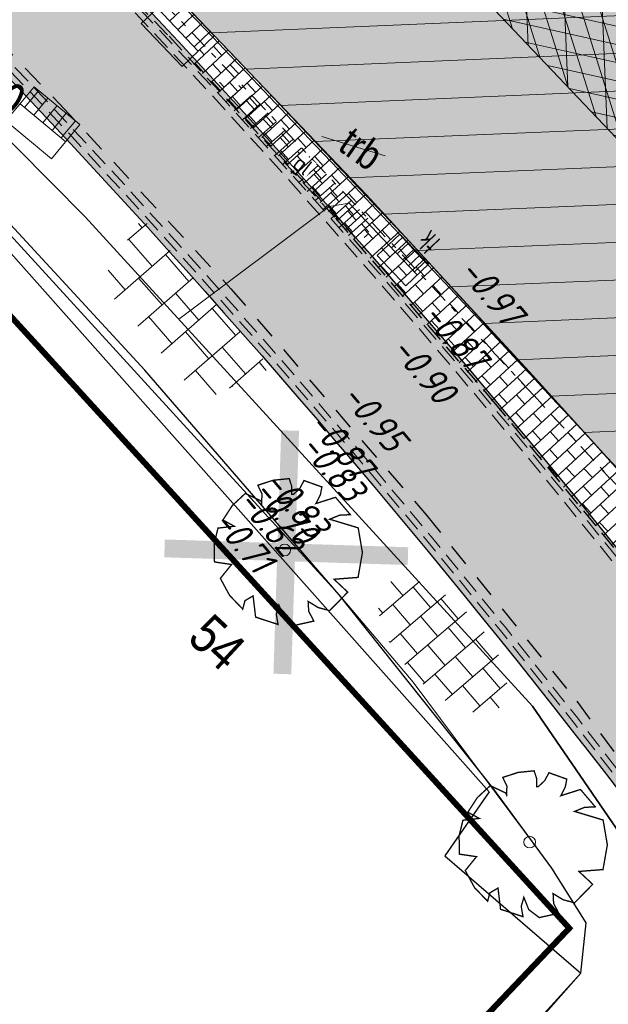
# Model space of a CAD drawing. Header units: metres. Extents: x 111546 to 149831, y 498798 to 507863.
# Tile 184 of 256: x 111884 to 111894, y 501567 to 501584. Entities that reach past the tile are written whole.
import ezdxf
from ezdxf.enums import TextEntityAlignment as Align

# ---------------------------------------------------------------- set-up
doc = ezdxf.new("R2010")
doc.units = ezdxf.units.M
for name, pattern in [('1-3STREEP', [4, 1, -3]), ('DASHDOT', [25.4, 12.7, -6.35, 0, -6.35]), ('DASHDOT2', [12.7, 6.35, -3.175, 0, -3.175]), ('DASHED', [19.05, 12.7, -6.35]), ('HIDDEN2', [4.7625, 3.175, -1.5875]), ('JIS_02_0.7', [1.35, 0.75, -0.6])]:
    doc.linetypes.add(name, pattern=pattern)
for name, color, linetype in [('0-hoogte mv-bestaand', 253, 'Continuous'), ('0-werkgrens', 210, 'FENCELINE1'), ('3-bs-asfalt', 254, 'Continuous'), ('3-bs-materiaal scheiding', 200, 'HIDDEN2'), ('3-NW-HV-316010+318010-Afwerken zandbed voor wegfundering en menggranulaat-opp', 20, 'Continuous'), ('3-vw-band-ob 10x20', 53, 'JIS_02_0.7'), ('3-vw-band-trb-13-15x25', 230, 'Continuous'), ('3-vw-HV-304010-Opbreken tegels-opp', 150, 'AI-KADASTRAAL'), ('3-vw-markering-verf-markering', 252, 'Continuous'), ('3-vw-tekst', 3, 'Continuous'), ('4-vw-kappen bomen', 20, 'Continuous'), ('Q26_BOOM', 252, 'Continuous'), ('T02_RASTER', 252, 'Continuous'), ('temp nieuw', 42, 'Continuous'), ('V03_KNTTEGELPAD', 252, 'Continuous')]:
    doc.layers.add(name, color=color, linetype=linetype)
for name, color, linetype, lineweight in [('0-kadastrale percelen', 253, 'AI-KADASTRAAL', 9), ('2-nw-inlaat-hwa 160', 61, 'Continuous', 15), ('2-YY-kolkleiding HWA 125mm', 150, 'Continuous', 15), ('2-YY-kolkleiding HWA 160mm', 90, 'Continuous', 35), ('3-nw-arcering-rijweg', 7, 'Continuous', 13), ('3-nw-arcering-trottoir', 2, 'Continuous', 15), ('3-nw-band-trb18-20x20-achterkant-stelspecie', 103, 'DASHDOT2', 15), ('3-nw-band-trb18-20x20-voorkant-stelspecie', 103, 'Continuous', 15), ('3-nw-BSS-wit-tussen tegels en asfalt fietspad', 2, 'DASHED', 13), ('3-nw-kolk trottoir', 7, 'Continuous', 13), ('3-nw-mat-hatch-asfalt zwart', 7, 'Continuous', 13), ('3-nw-text-20-herinrichting', 7, 'Continuous', 15), ('3-vw-asfalt bakfrezen 60 mm omlijsting', 7, 'Continuous', 15), ('3-vw-asfalt-frezen 35 mm-hatch', 7, 'Continuous', 15), ('3-vw-asfalt-frezen 35 mm-omlijstng', 7, 'Continuous', 15), ('3-vw-kolk-trottoirkolk', 50, 'Continuous', 13), ('3-vw-verharding', 3, 'Continuous', 15), ('4-vw-boomnummer-te verwijderen bomen', 20, 'Continuous', 35), ('4-vw-te kappen bomen', 190, 'Continuous', 5)]:
    doc.layers.add(name, color=color, linetype=linetype, lineweight=lineweight)
doc.layers.add('3-nw-menggranulaat', color=7, linetype='Continuous', lineweight=13, true_color=0xebebeb)
doc.styles.get("Standard").update_dxf_attribs({"font": 'isocp-ie.shx'})
doc.styles.add('veysel', font='isocp-ie.shx', dxfattribs={"height": 0.1})
doc.styles.add('Zaanstad', font='ARIALN.TTF')
doc.styles.add('Zaanstad 1-200 2.5mm', font='ARIALN.TTF', dxfattribs={"height": 0.5})
doc.linetypes.add('AI-KADASTRAAL', pattern='A,5.5,-2,["K",Standard,S=1.8,R=0,X=0,Y=-0.9],-2,5.5,-2,[5,NLCS.SHX,S=0.75,R=0,X=0,Y=0],-2', length=19)
doc.linetypes.add('FENCELINE1', pattern='A,6.35,-2.54,[133,ltypeshp.shx,S=2.54,R=0,X=-2.54,Y=0],-2.54,25.4', length=36.83)

# ---------------------------------------------------------------- blocks, each defined once
blk = doc.blocks.new('Q26')
at = {"linetype": 'Continuous', "lineweight": 20, "const_width": 0.0225}
blk.add_lwpolyline([(0.757, 0.516), (1.237, 0.371), (1.308, -0.046), (1.235, -0.463), (0.83, -0.494), (1.061, -0.711), (0.757, -1.022), (0.565, -0.971), (0.395, -0.867), (0.404, -1.032), (0.49, -1.198), (0.163, -1.271), (-0.015, -1.136), (-0.097, -0.929), (-0.141, -1.084), (-0.112, -1.255), (-0.489, -1.131), (-0.532, -0.774), (-0.668, -0.854), (-0.707, -0.996), (-0.927, -0.766), (-1.083, -0.479), (-0.894, -0.246), (-1.181, -0.203), (-1.187, 0.104), (-1.122, 0.367), (-0.847, 0.398), (-1.04, 0.503), (-0.879, 0.749), (-0.663, 0.95), (-0.402, 0.826), (-0.388, 0.795), (-0.382, 0.942), (-0.452, 1.088), (-0.194, 1.172), (0.076, 1.199), (0.118, 1.07), (0.119, 0.935), (0.148, 0.935), (0.252, 1.031), (0.325, 1.167), (0.626, 1.059), (0.6, 0.925), (0.525, 0.78), (0.856, 0.885), (1.105, 0.593), (0.924, 0.584)], close=True, dxfattribs=at)
at = {"linetype": 'Continuous', "lineweight": 20}
blk.add_circle((0.001, -0.001), 0.0983, dxfattribs=at)
blk = doc.blocks.new('tgls')
at = {"linetype": 'Continuous'}
for p, q in [((-1.018, -0.663), (-1.018, 0.575)), ((-0.418, -0.668), (-0.418, 0.573)), ((0.182, -0.673), (0.182, 0.57)), ((0.782, -0.678), (0.782, 0.568)), ((-1.018, 0.329), (-1.552, 0.329)), ((0.182, 0.329), (-0.418, 0.329)), ((1.218, 0.329), (0.782, 0.329)), ((-1.618, 0.029), (-1.635, 0.029)), ((-1.618, -0.658), (-1.618, 0.09)), ((-0.418, 0.029), (-1.018, 0.029)), ((0.782, 0.029), (0.182, 0.029)), ((-1.018, -0.271), (-1.618, -0.271)), ((0.182, -0.271), (-0.418, -0.271)), ((1.382, -0.271), (0.782, -0.271)), ((1.382, -0.682), (1.382, -0.248)), ((-1.618, -0.571), (-1.803, -0.571)), ((-0.418, -0.571), (-1.018, -0.571)), ((0.782, -0.571), (0.182, -0.571)), ((1.473, -0.571), (1.382, -0.571))]:
    blk.add_line(p, q, dxfattribs=at)
blk = doc.blocks.new('straatkolk_M')
at = {"linetype": 'Continuous'}
for p, q in [((-0.404, 0.475), (-0.569, -0.255)), ((0.569, 0.255), (-0.404, 0.475)), ((0.569, 0.255), (0.404, -0.475)), ((0.404, -0.475), (-0.569, -0.255))]:
    blk.add_line(p, q, dxfattribs=at)
blk = doc.blocks.new('Bestaande trottoirkolk')
for points in [[(-0.4, 0.374), (-0.4, 0.748)], [(-0.2, 0.374), (-0.2, 0.748)], [(0, 0.374), (0, 0.748)], [(0.2, 0.374), (0.2, 0.748)], [(0.4, 0.374), (0.4, 0.748)], [(-0.499, 0.374), (0.499, 0.374)]]:
    blk.add_lwpolyline(points)
at = {"rotation": 12.74062106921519}
blk.add_blockref('straatkolk_M', (0, 0.374), dxfattribs=at)
blk = doc.blocks.new('3-verwijderen')
at = {"linetype": 'Continuous', "lineweight": 13}
blk.add_lwpolyline([(-0.66, 0.34), (0.399, 0.693)], dxfattribs=at)
at = {"linetype": 'Continuous', "lineweight": 13, "style": 'Zaanstad'}
blk.add_attdef('DIAMETER', text='', height=0.5, dxfattribs=at).set_placement((0, 0.56), align=Align.MIDDLE_CENTER)
blk = doc.blocks.new('*U420')
blk.add_line((0.225, 0), (-0.225, 0))
for points in [[(-0.28, -0.262), (-0.28, 0)], [(0, -0.262), (0, 0)], [(-0.14, -0.262), (-0.14, 0)], [(0.14, -0.262), (0.14, 0)], [(0.28, -0.262), (0.28, 0)], [(0.349, -0.262), (-0.349, -0.262)]]:
    blk.add_lwpolyline(points)
at = {"xscale": -0.7000000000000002, "yscale": 0.7000000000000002, "zscale": 0.7000000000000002, "rotation": 347.2593789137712}
blk.add_blockref('straatkolk_M', (0, -0.262), dxfattribs=at)
at = {"linetype": 'DASHDOT', "lineweight": 5, "width": 0.665014}
blk.add_text('tk', height=0.3703, rotation=179.9746, dxfattribs=at).set_placement((0.214, 0.438))

msp = doc.modelspace()

# ---------------------------------------------------------------- hatches: boundary and pattern name
at = {"layer": '3-bs-asfalt', "ltscale": 0.02}
h = msp.add_hatch(color=256, dxfattribs=at)
h.dxf.hatch_style = 1
edge = h.paths.add_edge_path()
edge.add_line((112110.348, 501438.018), (112104.431, 501416.245))
edge.add_line((112104.431, 501416.245), (112104.3538, 501416.7513))
edge.add_arc((112090.4541, 501414.6326), 14.0603, 8.66675, 55.11482)
edge.add_arc((112087.9772, 501411.0802), 18.3909, 55.11482, 69.60264)
edge.add_line((112094.387, 501428.318), (112090.877, 501429.6155))
edge.add_line((112090.877, 501429.6155), (112088.6334, 501430.4448))
edge.add_line((112088.6334, 501430.4448), (112082.2859, 501432.7911))
edge.add_line((112082.2859, 501432.7911), (112080.0188, 501433.6292))
edge.add_line((112080.0188, 501433.6292), (112067.7426, 501438.242))
edge.add_line((112067.7426, 501438.242), (112059.3252, 501441.5175))
edge.add_line((112059.3252, 501441.5175), (112054.0159, 501443.7226))
edge.add_line((112054.0159, 501443.7226), (112047.1579, 501446.7666))
edge.add_line((112047.1579, 501446.7666), (112040.2579, 501450.0523))
edge.add_line((112040.2579, 501450.0523), (112037.7126, 501451.3419))
edge.add_line((112037.7126, 501451.3419), (112030.732, 501454.986))
edge.add_line((112030.732, 501454.986), (112023.9125, 501458.654))
edge.add_line((112023.9125, 501458.654), (112020.1649, 501460.7151))
edge.add_line((112020.1649, 501460.7151), (112013.8928, 501464.3395))
edge.add_line((112013.8928, 501464.3395), (112007.8677, 501467.949))
edge.add_line((112007.8677, 501467.949), (112002.2663, 501471.5436))
edge.add_line((112002.2663, 501471.5436), (111996.2114, 501475.561))
edge.add_line((111996.2114, 501475.561), (111989.96, 501479.93))
edge.add_line((111989.96, 501479.93), (111984.1863, 501484.223))
edge.add_line((111984.1863, 501484.223), (111977.2462, 501489.5771))
edge.add_line((111977.2462, 501489.5771), (111972.0724, 501493.5542))
edge.add_line((111972.0724, 501493.5542), (111968.6052, 501496.305))
edge.add_line((111968.6052, 501496.305), (111965.5869, 501498.7553))
edge.add_line((111965.5869, 501498.7553), (111960.3054, 501503.2555))
edge.add_line((111960.3054, 501503.2555), (111955.7137, 501507.3506))
edge.add_line((111955.7137, 501507.3506), (111950.63, 501512.055))
edge.add_line((111950.63, 501512.055), (111947.0318, 501515.5303))
edge.add_line((111947.0318, 501515.5303), (111942.695, 501519.875))
edge.add_line((111942.695, 501519.875), (111938.1557, 501524.5471))
edge.add_line((111938.1557, 501524.5471), (111935.4941, 501527.3813))
edge.add_line((111935.4941, 501527.3813), (111931.789, 501531.4121))
edge.add_line((111931.789, 501531.4121), (111928.235, 501535.44))
edge.add_line((111928.235, 501535.44), (111925.6176, 501538.4804))
edge.add_line((111925.6176, 501538.4804), (111922.5889, 501542.0515))
edge.add_line((111922.5889, 501542.0515), (111917.4004, 501548.3722))
edge.add_line((111917.4004, 501548.3722), (111911.0712, 501556.1588))
edge.add_line((111911.0712, 501556.1588), (111905.7082, 501562.7078))
edge.add_line((111905.7082, 501562.7078), (111901.7905, 501567.4712))
edge.add_line((111901.7905, 501567.4712), (111900.6033, 501568.8648))
edge.add_line((111900.6033, 501568.8648), (111899.3454, 501570.2717))
edge.add_line((111899.3454, 501570.2717), (111893.2578, 501577.0527))
edge.add_line((111893.2578, 501577.0527), (111890.436, 501580.1264))
edge.add_line((111890.436, 501580.1264), (111887.6996, 501583.0174))
edge.add_line((111887.6996, 501583.0174), (111885.4288, 501585.3956))
edge.add_line((111885.4288, 501585.3956), (111880.9887, 501589.9036))
edge.add_line((111880.9887, 501589.9036), (111878.7377, 501592.057))
edge.add_line((111878.7377, 501592.057), (111875.2148, 501595.3199))
edge.add_line((111875.2148, 501595.3199), (111871.2283, 501598.8115))
edge.add_line((111871.2283, 501598.8115), (111867.713, 501601.7415))
edge.add_line((111867.713, 501601.7415), (111864.9499, 501604.0445))
edge.add_line((111864.9499, 501604.0445), (111861.8981, 501606.5882))
edge.add_line((111861.8981, 501606.5882), (111861.3599, 501607.0368))
edge.add_line((111861.3599, 501607.0368), (111867.7542, 501614.0278))
edge.add_line((111867.7542, 501614.0278), (111873.3907, 501608.2325))
edge.add_line((111873.3907, 501608.2325), (111879.5401, 501601.9603))
edge.add_line((111879.5401, 501601.9603), (111884.44, 501597.04))
edge.add_line((111884.44, 501597.04), (111888.137, 501593.2471))
edge.add_line((111888.137, 501593.2471), (111893.695, 501587.405))
edge.add_line((111893.695, 501587.405), (111899.6149, 501581.0503))
edge.add_line((111899.6149, 501581.0503), (111902.6469, 501577.789))
edge.add_line((111902.6469, 501577.789), (111907.3424, 501572.46))
edge.add_line((111907.3424, 501572.46), (111913.8259, 501564.6988))
edge.add_line((111913.8259, 501564.6988), (111920.7537, 501556.0845))
edge.add_line((111920.7537, 501556.0845), (111924.5904, 501551.4051))
edge.add_line((111924.5904, 501551.4051), (111928.0947, 501547.1866))
edge.add_line((111928.0947, 501547.1866), (111933.7757, 501540.5161))
edge.add_line((111933.7757, 501540.5161), (111938.3892, 501535.3296))
edge.add_line((111938.3892, 501535.3296), (111942.018, 501531.2979))
edge.add_line((111942.018, 501531.2979), (111945.3946, 501527.6947))
edge.add_line((111945.3946, 501527.6947), (111951.18, 501523.9256))
edge.add_line((111951.18, 501523.9256), (111953.5105, 501522.3985))
edge.add_line((111953.5105, 501522.3985), (111965.2654, 501511.4845))
edge.add_line((111965.2654, 501511.4845), (111969.786, 501506.466))
edge.add_line((111969.786, 501506.466), (111974.9619, 501500.7202))
edge.add_line((111974.9619, 501500.7202), (111977.3266, 501498.739))
edge.add_line((111977.3266, 501498.739), (111978.6713, 501497.6936))
edge.add_line((111978.6713, 501497.6936), (111987.069, 501491.4078))
edge.add_line((111987.069, 501491.4078), (111994.179, 501486.1465))
edge.add_line((111994.179, 501486.1465), (111998.55, 501483.0582))
edge.add_line((111998.55, 501483.0582), (112003.0747, 501479.9534))
edge.add_line((112003.0747, 501479.9534), (112007.7025, 501476.887))
edge.add_line((112007.7025, 501476.887), (112013.029, 501473.5944))
edge.add_line((112013.029, 501473.5944), (112016.5809, 501471.4709))
edge.add_line((112016.5809, 501471.4709), (112020.2542, 501469.3226))
edge.add_line((112020.2542, 501469.3226), (112024.6473, 501466.8594))
edge.add_line((112024.6473, 501466.8594), (112029.4408, 501464.2078))
edge.add_line((112029.4408, 501464.2078), (112033.9184, 501461.7954))
edge.add_line((112033.9184, 501461.7954), (112040.5965, 501458.2928))
edge.add_line((112040.5965, 501458.2928), (112045.5677, 501455.8499))
edge.add_line((112045.5677, 501455.8499), (112049.779, 501453.9077))
edge.add_line((112049.779, 501453.9077), (112053.8888, 501452.0547))
edge.add_line((112053.8888, 501452.0547), (112057.8236, 501450.3275))
edge.add_line((112057.8236, 501450.3275), (112061.9934, 501448.5616))
edge.add_line((112061.9934, 501448.5616), (112068.005, 501446.1749))
edge.add_line((112068.005, 501446.1749), (112072.2313, 501444.5685))
edge.add_line((112072.2313, 501444.5685), (112077.7999, 501442.5184))
edge.add_line((112077.7999, 501442.5184), (112081.9502, 501440.9904))
edge.add_line((112081.9502, 501440.9904), (112087.0637, 501439.1079))
edge.add_line((112087.0637, 501439.1079), (112091.079, 501437.6296))
edge.add_line((112091.079, 501437.6296), (112096.8285, 501435.513))
edge.add_line((112096.8285, 501435.513), (112098.2304, 501434.9969))
edge.add_arc((112102.0679, 501445.4207), 11.1078, 249.78888, 317.18648)
edge.add_line((112110.2162, 501437.8717), (112110.348, 501438.018))
at = {"layer": '3-nw-arcering-rijweg'}
h = msp.add_hatch(dxfattribs=at)
h.set_pattern_fill('AR-B816', color=256, scale=0.001, angle=90)
h.set_pattern_definition([(41.5252, (111899.26545, 501570.1545), (-0.1347114, 0.1521285), []), (131.5252, (111899.26545, 501570.1545), (-0.28684, 0.0174171), [0.2032, -0.2032])])
h.paths.add_polyline_path([(111887.6734, 501582.7006), (111888.7136, 501581.604), (111889.8149, 501580.437), (111889.7751, 501580.145), (111889.4014, 501580.196), (111888.5244, 501581.1828), (111887.6623, 501582.1365), (111887.2355, 501582.6029), (111887.2876, 501582.7964), (111887.4949, 501582.7312)])
at = {"layer": '3-nw-arcering-trottoir'}
h = msp.add_hatch(dxfattribs=at)
h.set_pattern_fill('AVH-TEGEL_300X300_HALFST', color=256, scale=1.5, angle=290.6181, style=0, pattern_type=2)
h.set_pattern_definition([(310.64157722, (562795.9735, 736251.59952), (0.46382600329, -0.19491136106), [0.45, -0.45]), (40.64157722, (562795.9735, 736251.59952), (-0.2930962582, 0.34145949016), [])])
edge = h.paths.add_edge_path()
edge.add_ellipse((111891.035, 501573.279), major_axis=(0.9601, -1.028), ratio=0.488545, start_angle=0, end_angle=360)
at = {"layer": '3-nw-menggranulaat', "ltscale": 0.02}
h = msp.add_hatch(color=256, dxfattribs=at)
h.dxf.hatch_style = 1
edge = h.paths.add_edge_path()
edge.add_arc((112001.698, 501254.9293), 191.0978, 65.157628, 68.54918, ccw=False)
edge.add_arc((112051.5937, 501362.7078), 72.3301, 58.728744, 65.15638, ccw=False)
edge.add_arc((112051.9885, 501363.7727), 71.2153, 53.128423, 58.555518, ccw=False)
edge.add_arc((112109.7502, 501439.076), 23.7066, 230.65127, 256.57782)
edge.add_line((112104.2473, 501416.0169), (112103.2894, 501419.9684))
edge.add_arc((112112.977, 501444.7965), 26.6512, 237.88147, 248.68499, ccw=False)
edge.add_arc((112164.7613, 501522.5479), 120.0615, 234.033446, 236.678612, ccw=False)
edge.add_arc((112059.1446, 501375.1409), 61.2836, 55.054594, 58.728773)
edge.add_arc((112051.5933, 501362.7072), 75.8308, 58.728773, 65.156409)
edge.add_arc((112001.698, 501254.9293), 194.5978, 65.157628, 68.549965)
edge.add_arc((110702.9936, 497927.1044), 3766.8587, 68.6746807, 68.8977944)
edge.add_arc((112177.1944, 501730.1081), 311.9351, 242.796586, 247.770921, ccw=False)
edge.add_arc((112034.708, 501452.9589), 0.305, 164.6922, 247.8295, ccw=False)
edge.add_line((112034.4139, 501453.0394), (112034.5326, 501453.2655))
edge.add_line((112034.5326, 501453.2655), (112031.5168, 501454.8335))
edge.add_line((112031.5168, 501454.8335), (112031.0519, 501453.9907))
edge.add_arc((112030.7892, 501454.1356), 0.3, 231.13017, 331.11964, ccw=False)
edge.add_line((112030.6009, 501453.902), (112028.9217, 501455.2555))
edge.add_arc((112008.6918, 501427.6832), 34.1977, 53.73245, 61.20333)
edge.add_arc((112196.9704, 501771.6456), 357.9235, 232.750083, 241.314196, ccw=False)
edge.add_arc((111980.5292, 501486.9543), 0.3, 141.9463, 226.27403, ccw=False)
edge.add_line((111980.293, 501487.1392), (111980.4168, 501487.2974))
edge.add_line((111980.4168, 501487.2974), (111977.7245, 501489.3714))
edge.add_line((111977.7245, 501489.3714), (111977.5962, 501489.2129))
edge.add_arc((111977.3591, 501489.3967), 0.3, 231.9463, 322.22415, ccw=False)
edge.add_arc((112183.8463, 501755.0102), 336.7335, 231.040572, 232.138425, ccw=False)
edge.add_arc((112182.5932, 501757.506), 337.8959, 220.566267, 231.471905, ccw=False)
edge.add_line((111925.9091, 501537.7631), (111924.814, 501538.9138))
edge.add_line((111924.814, 501538.9138), (111924.2688, 501539.4794))
edge.add_line((111924.2688, 501539.4794), (111923.5727, 501540.1514))
edge.add_line((111923.5727, 501540.1514), (111923.062, 501540.6079))
edge.add_line((111923.062, 501540.6079), (111921.6684, 501541.8303))
edge.add_line((111921.6684, 501541.8303), (111920.9772, 501542.4758))
edge.add_line((111920.9772, 501542.4758), (111919.1418, 501544.1465))
edge.add_line((111919.1418, 501544.1465), (111913.4894, 501549.4428))
edge.add_line((111913.4894, 501549.4428), (111910.022, 501552.7518))
edge.add_arc((111923.8992, 501567.7123), 20.4057, 215.1917, 227.15117, ccw=False)
edge.add_line((111907.2231, 501555.9522), (111906.5301, 501556.9348))
edge.add_line((111906.5301, 501556.9348), (111901.6864, 501564.2844))
edge.add_arc((111902.3519, 501564.7283), 0.8, 131.72399, 213.70598, ccw=False)
edge.add_line((111901.8195, 501565.3254), (111902.7886, 501566.1896))
edge.add_line((111902.7886, 501566.1896), (111900.5994, 501568.6589))
edge.add_line((111900.5994, 501568.6589), (111900.1549, 501568.2625))
edge.add_arc((111899.6225, 501568.8596), 0.8, 216.71707, 311.72399, ccw=False)
edge.add_line((111898.9812, 501568.3813), (111897.54, 501570.3136))
edge.add_arc((111772.2737, 501477.014), 156.1937, 36.679082, 48.164313)
edge.add_line((111876.4543, 501593.3878), (111874.8319, 501591.4998))
edge.add_arc((111771.4048, 501476.2953), 154.8201, 36.700144, 48.083473, ccw=False)
edge.add_line((111895.5355, 501568.8199), (111898.8593, 501564.0338))
edge.add_line((111898.8593, 501564.0338), (111905.3584, 501554.1339))
edge.add_line((111905.3584, 501554.1339), (111906.9046, 501552.4156))
edge.add_line((111906.9046, 501552.4156), (111913.78, 501545.912))
edge.add_arc((111912.8891, 501544.9653), 1.3, -43.26018, 46.73982, ccw=False)
edge.add_line((111913.8359, 501544.0744), (111913.7325, 501543.9646))
edge.add_line((111913.7325, 501543.9646), (111915.8445, 501541.9772))
edge.add_line((111915.8445, 501541.9772), (111915.9441, 501542.0831))
edge.add_arc((111916.8908, 501541.1922), 1.3, 47.69038, 136.73982, ccw=False)
edge.add_line((111917.7659, 501542.1535), (111919.3503, 501540.7113))
edge.add_line((111919.3503, 501540.7113), (111920.0576, 501540.0508))
edge.add_line((111920.0576, 501540.0508), (111921.471, 501538.811))
edge.add_line((111921.471, 501538.811), (111921.9389, 501538.3928))
edge.add_line((111921.9389, 501538.3928), (111922.5707, 501537.7827))
edge.add_line((111922.5707, 501537.7827), (111923.0807, 501537.2536))
edge.add_line((111923.0807, 501537.2536), (111924.129, 501536.1523))
edge.add_arc((112182.606, 501757.5182), 340.3135, 220.57754, 231.46588)
edge.add_arc((112197.293, 501772.0462), 360.8357, 231.07875, 241.303034)
edge.add_arc((112007.7091, 501426.1344), 33.6227, 49.73343, 60.96455, ccw=False)
edge.add_arc((112028.8645, 501451.2589), 0.7839, -83.36949, 42.65398, ccw=False)
edge.add_line((112028.955, 501450.4803), (112031.5441, 501448.28))
edge.add_line((112031.5441, 501448.28), (112031.8857, 501448.6756))
edge.add_arc((112033.171, 501447.5628), 1.7, 62.97169, 139.11462, ccw=False)
edge.add_arc((112177.1547, 501730.0166), 315.3354, 242.989412, 247.77186)
edge.add_arc((110974.1351, 498626.0188), 3013.6949, 68.6444967, 68.9242664, ccw=False)
edge = h.paths.add_edge_path()
edge.add_line((112111.9121, 501441.0392), (112112.1191, 501440.9125))
edge.add_line((112112.1191, 501440.9125), (112110.4333, 501438.1575))
edge.add_line((112110.4333, 501438.1575), (112110.375, 501438.2061))
edge.add_arc((112108.6256, 501435.7054), 3.0518, 55.02503, 92.90173)
edge.add_arc((112109.2258, 501423.8652), 14.9073, 92.90173, 99.23873)
edge.add_arc((112100.3974, 501478.1406), 40.0815, 269.48073, 279.23873, ccw=False)
edge.add_arc((112100.3155, 501469.1003), 31.0408, 252.56044, 269.48073, ccw=False)
edge.add_arc((112170.1164, 501691.2975), 263.9437, 245.240897, 252.560441, ccw=False)
edge.add_line((112059.5757, 501451.6164), (112050.7963, 501455.6654))
edge.add_line((112050.7963, 501455.6654), (112047.4499, 501457.2685))
edge.add_arc((112190.023, 501757.5748), 332.4319, 243.111802, 244.603553, ccw=False)
edge.add_arc((112039.3202, 501460.3675), 0.8, 63.2445, 152.48679)
edge.add_line((112038.6106, 501460.7371), (112037.8612, 501459.2982))
edge.add_line((112037.8612, 501459.2982), (112034.9344, 501460.8226))
edge.add_line((112034.9344, 501460.8226), (112035.6742, 501462.2431))
edge.add_arc((112034.9647, 501462.6126), 0.8, 332.48762, 420.59381)
edge.add_arc((112275.291, 501908.2182), 505.4817, 235.788916, 241.662589, ccw=False)
edge.add_line((111991.0872, 501490.1991), (111991.0604, 501489.3846))
edge.add_line((111991.0604, 501489.3846), (111990.3902, 501488.4659))
edge.add_line((111990.3902, 501488.4659), (111990.2041, 501488.6082))
edge.add_line((111990.2041, 501488.6082), (111990.0793, 501488.4452))
edge.add_line((111990.0793, 501488.4452), (111977.7692, 501497.8639))
edge.add_line((111977.7692, 501497.8639), (111977.565, 501498.0276))
edge.add_line((111977.565, 501498.0276), (111978.095, 501498.6415))
edge.add_line((111978.095, 501498.6415), (111979.39, 501499.3726))
edge.add_arc((111997.1799, 501521.5675), 28.4446, 224.07846, 231.28689, ccw=False)
edge.add_arc((112011.2297, 501537.5601), 49.6925, 220.73376, 226.05653, ccw=False)
edge.add_arc((112004.0606, 501531.3864), 40.2315, 216.40767, 220.73376, ccw=False)
edge.add_arc((111935.6825, 501480.9596), 44.7298, 36.40767, 46.82882)
edge.add_line((111966.2858, 501513.5816), (111959.0785, 501520.3429))
edge.add_arc((111919.1455, 501479.1951), 57.3392, 45.858344, 48.741754)
edge.add_arc((111890.7668, 501446.8448), 100.3729, 48.741754, 56.755786)
edge.add_arc((111976.1671, 501575.8307), 54.3253, 222.88148, 236.00412, ccw=False)
edge.add_arc((112182.606, 501757.5182), 329.3135, 218.703715, 221.603545, ccw=False)
edge.add_line((111925.6131, 501551.6007), (111920.7591, 501557.616))
edge.add_arc((111461.8769, 501177.7845), 595.6885, 39.6156525, 41.2763376)
edge.add_arc((111908.9574, 501570.2273), 0.8, 41.27634, 131.66159)
edge.add_line((111908.4257, 501570.825), (111908.1369, 501570.568))
edge.add_line((111908.1369, 501570.568), (111905.8768, 501573.1081))
edge.add_line((111905.8768, 501573.1081), (111906.175, 501573.3734))
edge.add_arc((111905.6432, 501573.9711), 0.8, 311.66159, 401.75791)
edge.add_arc((111461.8769, 501177.7845), 595.6885, 41.757908, 42.8449809)
edge.add_line((111898.6335, 501582.8629), (111897.607, 501581.9109))
edge.add_line((111897.607, 501581.9109), (111894.0227, 501585.7427))
edge.add_line((111894.0227, 501585.7427), (111895.0401, 501586.7032))
edge.add_arc((111980.691, 501669.1707), 118.899, 222.95778, 223.915217, ccw=False)
edge.add_arc((112803.4011, 502423.9206), 1235.3633, 220.7094983, 222.5739803, ccw=False)
edge.add_line((111866.9632, 501618.1869), (111868.8255, 501619.8336))
edge.add_arc((112774.578, 502398.8635), 1194.6862, 220.6985415, 222.6242771)
edge.add_arc((111460.9003, 501176.9176), 599.4937, 39.6184709, 43.5335799, ccw=False)
edge.add_line((111922.6949, 501559.1981), (111927.5614, 501553.1673))
edge.add_arc((112098.3634, 501688.0234), 217.6223, 218.292712, 220.747944)
edge.add_line((111933.4953, 501545.9742), (111937.5449, 501541.2959))
edge.add_arc((111972.5269, 501571.5771), 46.2676, 220.8802, 236.75579)
edge.add_arc((111890.7668, 501446.8448), 102.8729, 48.741754, 56.755786, ccw=False)
edge.add_arc((111919.1455, 501479.1951), 59.8392, 45.878833, 48.741754, ccw=False)
edge.add_line((111960.8042, 501522.1518), (111967.9962, 501515.4049))
edge.add_arc((111935.6825, 501480.9596), 47.2298, 36.40767, 46.82882, ccw=False)
edge.add_arc((112004.0606, 501531.3864), 37.7315, 216.40767, 220.73376)
edge.add_arc((112011.2297, 501537.5601), 47.1925, 220.73376, 226.10946)
edge.add_arc((111997.1799, 501521.5675), 25.9446, 223.98411, 233.56858)
edge.add_line((111981.7724, 501500.6933), (111991.3844, 501493.8705))
edge.add_arc((112275.291, 501908.2182), 502.2817, 235.581477, 241.662589)
edge.add_line((112036.8764, 501466.1261), (112048.8348, 501460.1532))
edge.add_line((112048.8348, 501460.1532), (112052.1577, 501458.5615))
edge.add_line((112052.1577, 501458.5615), (112060.9159, 501454.5222))
edge.add_arc((112170.1164, 501691.2975), 260.7437, 245.240897, 252.560441)
edge.add_arc((112100.3155, 501469.1003), 27.8408, 252.56044, 257.84744)
edge.add_line((112094.4546, 501441.8834), (112094.9128, 501441.7597))
edge.add_arc((112099.9286, 501461.9459), 20.8, 256.04601, 272.71497)
edge.add_line((112100.9139, 501441.1693), (112103.5978, 501441.3677))
at = {"layer": '3-vw-HV-304010-Opbreken tegels-opp', "ltscale": 0.01}
h = msp.add_hatch(dxfattribs=at)
h.set_pattern_fill('GOST_GLASS', color=256, scale=0.08)
h.set_pattern_definition([(294.51638, (112010.33835, 501946.37295), (-0.2375469, -0.6359021), [0.4, -0.56]), (294.51638, (112010.27896, 501946.21397), (-0.2375469, -0.6359021), [0.16, -0.8]), (294.51638, (112010.49732, 501946.31356), (-0.2375469, -0.6359021), [0.16, -0.8])])
h.paths.add_polyline_path([(111886.4744, 501573.3658), (111887.3247, 501572.5785), (111887.9984, 501573.3061), (111887.1481, 501574.0934)], flags=9)
at = {"layer": 'temp nieuw', "ltscale": 0.01}
h = msp.add_hatch(dxfattribs=at)
h.set_pattern_fill('ANGLE', color=256)
h.set_pattern_definition([(320.14, (111887.869, 501582.305), (4.477, 5.362), [5.08, -1.905]), (50.14, (111887.869, 501582.305), (-5.362, 4.477), [5.08, -1.905])])
edge = h.paths.add_edge_path()
edge.add_line((111886.8289, 501582.913), (111889.6208, 501580.5821))
edge.add_line((111889.6208, 501580.5821), (111889.737, 501580.2301))
edge.add_line((111889.737, 501580.2301), (111889.4856, 501580.1087))
edge.add_line((111889.4856, 501580.1087), (111886.8476, 501582.3112))
edge.add_arc((111887.104, 501582.6183), 0.4, 140.14074, 230.14074, ccw=False)
edge.add_line((111886.7969, 501582.8746), (111886.8289, 501582.913))

# ---------------------------------------------------------------- linework, layer by layer
at = {"layer": '0-kadastrale percelen', "ltscale": 0.25}
msp.add_lwpolyline([(111855.372, 501526.013), (111893.36, 501567.77), (111893.45, 501568.62), (111892.87, 501569.54), (111890.539, 501572.672), (111889.29, 501574.14), (111880.24, 501584.04), (111874.5, 501589.59), (111872.381, 501591.505)], dxfattribs=at)
at = {"layer": '2-YY-kolkleiding HWA 125mm', "ltscale": 0.06, "elevation": 0}
msp.add_lwpolyline([(111890.1236, 501580.0288), (111889.4581, 501580.73), (111889.1223, 501580.676), (111886.593, 501578.7771)], dxfattribs=at)
at = {"layer": '3-nw-band-trb18-20x20-achterkant-stelspecie', "ltscale": 0.05}
msp.add_lwpolyline([(111881.8163, 501588.7726, -0.011154), (111900.0037, 501569.3335, -0.0112701)], format="xyb", dxfattribs=at)
at = {"layer": '3-nw-band-trb18-20x20-voorkant-stelspecie'}
msp.add_lwpolyline([(111859.3287, 501608.5505), (111872.1329, 501597.86, -0.0214766), (111881.9592, 501588.9125, -0.011266), (111900.15, 501569.463)], format="xyb", dxfattribs=at)
at = {"layer": '3-nw-BSS-wit-tussen tegels en asfalt fietspad', "ltscale": 0.025}
for points in [[(111874.4294, 501594.9091), (111875.8692, 501593.6318, -0.0513492), (111897.3797, 501570.194, -0.0513492)], [(111874.4957, 501594.9839), (111875.9355, 501593.7066, -0.0513492), (111897.4599, 501570.2537, -0.0513492)], [(111872.9694, 501593.2633), (111874.4092, 501591.986, -0.0513492), (111895.615, 501568.8803, -0.0513492)], [(111873.0358, 501593.3381), (111874.4756, 501592.0608, -0.0512641), (111895.696, 501568.939, 147.0555807)]]:
    msp.add_lwpolyline(points, format="xyb", dxfattribs=at)
at = {"layer": '3-nw-mat-hatch-asfalt zwart', "ltscale": 0.01}
msp.add_lwpolyline([(111891.7925, 501584.1032), (111901.5371, 501573.8558), (111900.3361, 501572.7184), (111911.8486, 501559.215), (111915.9787, 501553.3922), (111914.8893, 501552.3102), (111915.348, 501551.7417), (111915.7269, 501552.0106), (111916.1029, 501551.619), (111916.7255, 501552.3393), (111916.7256, 501552.3392), (111917.8284, 501553.6151), (111920.0833, 501556.2241), (111913.6312, 501563.9152), (111910.3469, 501567.7249), (111907.1857, 501571.3286), (111905.1942, 501573.5722), (111900.9237, 501578.3052), (111897.3219, 501582.2181), (111894.2478, 501585.5043)], dxfattribs=at)
at = {"layer": '3-vw-asfalt bakfrezen 60 mm omlijsting', "ltscale": 0.02}
msp.add_lwpolyline([(111892.954, 501587.2934), (111898.7767, 501581.0888), (111902.4106, 501577.1159), (111904.9766, 501574.2667), (111907.9919, 501570.871), (111911.0311, 501567.3946), (111914.3366, 501563.551), (111920.272, 501556.4425), (111916.1029, 501551.619), (111915.7269, 501552.0106), (111915.348, 501551.7417), (111914.8893, 501552.3102), (111915.9787, 501553.3922), (111911.8486, 501559.215), (111900.3361, 501572.7184), (111901.5371, 501573.8558), (111891.7925, 501584.1032)], dxfattribs=at)
at = {"layer": '4-vw-kappen bomen', "const_width": 0.3}
msp.add_lwpolyline([(111888.4662, 501576.9044), (111888.3358, 501572.8078), (111888.401, 501574.8561), (111886.3527, 501574.9213), (111890.4493, 501574.7909)], dxfattribs=at)
at = {"layer": 'T02_RASTER', "ltscale": 0.25}
msp.add_line((111879.526, 501584.659), (111891.814, 501570.826), dxfattribs=at)
msp.add_lwpolyline([(111891.814, 501570.826), (111891.07, 501569.75), (111893.36, 501567.77)], dxfattribs=at)
at = {"layer": 'V03_KNTTEGELPAD'}
for p, q in [((111893.36, 501567.77), (111893.45, 501568.62)), ((111893.36, 501567.77), (111893.45, 501568.62)), ((111889.39, 501563.292), (111893.36, 501567.77)), ((111889.39, 501563.292), (111893.36, 501567.77))]:
    msp.add_line(p, q, dxfattribs=at)
msp.add_lwpolyline([(111893.45, 501568.62), (111892.87, 501569.54), (111891.88, 501570.89), (111889.29, 501574.14), (111886.02, 501577.92), (111883.16, 501581.02), (111880.496, 501583.776), (111877.43, 501586.81), (111874.5, 501589.59)], dxfattribs=at)

# ---------------------------------------------------------------- block references
at = {"layer": '3-nw-kolk trottoir', "ltscale": 0.05, "rotation": 313.500691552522}
msp.add_blockref('*U420', (111890.554, 501579.9559), dxfattribs=at)
at = {"layer": '3-vw-kolk-trottoirkolk'}
for p, rotation in [((111886.3048, 501583.3925), 313.5438990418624), ((111884.0675, 501581.7962), 320.3625480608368)]:
    msp.add_blockref('Bestaande trottoirkolk', p, dxfattribs=dict(at, rotation=rotation))
at = {"layer": '3-vw-tekst', "rotation": 324.7615289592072}
msp.add_blockref('3-verwijderen', (111889.3413, 501581.1946), dxfattribs=at).add_auto_attribs({'DIAMETER': 'trb'})
at = {"layer": '3-vw-verharding', "rotation": 131.0013526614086}
msp.add_blockref('tgls', (111886.4516, 501578.9005), dxfattribs=at)
at = {"layer": '4-vw-te kappen bomen'}
msp.add_blockref('Q26', (111888.375, 501574.896), dxfattribs=at)
at = {"layer": 'Q26_BOOM'}
msp.add_blockref('Q26', (111892.497, 501569.979), dxfattribs=at)

# ---------------------------------------------------------------- texts
at = {"layer": '0-hoogte mv-bestaand', "style": 'veysel', "oblique": 15}
for s, p in [('-0.97', (111891.6847, 501579.099)), ('-0.87', (111891.0733, 501578.3544)), ('-0.90', (111890.5436, 501577.7874)), ('-0.95', (111889.71, 501576.9897)), ('-0.87', (111889.153, 501576.5197)), ('-0.83', (111889.012, 501576.1477)), ('-0.83', (111888.3957, 501575.5344)), ('-0.70', (111888.2119, 501575.4003)), ('-0.62', (111887.9552, 501575.2219)), ('-0.71', (111887.5102, 501574.9077))]:
    msp.add_text(s, height=0.45, rotation=310, dxfattribs=at).set_placement(p, align=Align.CENTER)
at = {"layer": '2-nw-inlaat-hwa 160', "style": 'veysel'}
msp.add_text('%%C160', height=0.65, rotation=320.59209, dxfattribs=at).set_placement((111882.4331, 501583.109))
at = {"layer": '4-vw-boomnummer-te verwijderen bomen', "style": 'Zaanstad 1-200 2.5mm'}
msp.add_text('54', height=0.65, rotation=317.20492, dxfattribs=at).set_placement((111887.461, 501573.5785), align=Align.TOP_CENTER)

# ---------------------------------------------------------------- next in the draw order: texts
at = {"layer": '3-nw-text-20-herinrichting', "ltscale": 0.05, "insert": (111888.6551, 501581.3407), "char_height": 0.27317, "attachment_point": 5, "rotation": 321.64622, "style": 'veysel', "bg_fill": 3, "box_fill_scale": 1.1, "bg_fill_color": 9, "bg_fill_true_color": 13158600, "bg_fill_transparency": 0}
msp.add_mtext('\\A1;gl', dxfattribs=at)

# ---------------------------------------------------------------- next in the draw order: hatches: boundary and pattern name
at = {"layer": '3-nw-mat-hatch-asfalt zwart', "ltscale": 0.01}
h = msp.add_hatch(dxfattribs=at)
h.set_pattern_fill('ACO-BRANDWERING', color=256, scale=0.2, angle=90, pattern_type=2)
h.set_pattern_definition([(107.41437309, (0, 0), (-0.28624958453, -0.08978404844), []), (167.41437309, (0, 0), (-0.06536952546, -0.29279143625), [])])
h.paths.add_polyline_path([(111915.9787, 501553.3922), (111914.8893, 501552.3102), (111915.348, 501551.7417), (111915.7269, 501552.0106), (111916.1029, 501551.619), (111916.7255, 501552.3393), (111916.7256, 501552.3392), (111917.8284, 501553.6151), (111920.0833, 501556.2241), (111913.6312, 501563.9152), (111910.3469, 501567.7249), (111907.1857, 501571.3286), (111905.1942, 501573.5722), (111900.9237, 501578.3052), (111897.3219, 501582.2181), (111894.2478, 501585.5043), (111887.8153, 501592.2182), (111883.7817, 501596.4128), (111880.1733, 501600.2426), (111875.516, 501605.2777), (111871.9155, 501609.2436), (111868.9808, 501612.5245), (111865.7472, 501608.9273), (111867.6728, 501607.1736), (111872.6917, 501602.7096), (111882.022, 501593.9841), (111891.7925, 501584.1032), (111901.5371, 501573.8558), (111900.3361, 501572.7184), (111911.8486, 501559.215)])
at = {"layer": '3-vw-asfalt bakfrezen 60 mm omlijsting', "ltscale": 0.02}
h = msp.add_hatch(dxfattribs=at)
h.set_pattern_fill('ANSI31', color=256, scale=0.2, angle=90)
h.set_pattern_definition([(92.41437, (112025.6649, 501966.79826), (-0.6344363, -0.0267502), [])])
h.paths.add_polyline_path([(111864.2969, 501610.248), (111867.7333, 501614.0049), (111868.439, 501613.3302), (111872.5205, 501609.1272), (111876.0775, 501605.109), (111880.7113, 501600.1066), (111884.0327, 501596.5841), (111888.1474, 501592.3047), (111892.954, 501587.2934), (111898.7767, 501581.0888), (111902.4106, 501577.1159), (111904.9766, 501574.2667), (111907.9919, 501570.871), (111911.0311, 501567.3946), (111914.3366, 501563.551), (111920.272, 501556.4425), (111916.1029, 501551.619), (111915.7269, 501552.0106), (111915.348, 501551.7417), (111914.8893, 501552.3102), (111915.9787, 501553.3922), (111911.8486, 501559.215), (111900.3361, 501572.7184), (111901.5371, 501573.8558), (111891.7925, 501584.1032), (111882.022, 501593.9841), (111872.6917, 501602.7096), (111867.6728, 501607.1736), (111865.7814, 501608.8961), (111862.8964, 501605.7561), (111861.422, 501607.1048)])
at = {"layer": '3-vw-asfalt-frezen 35 mm-hatch', "ltscale": 0.02}
h = msp.add_hatch(dxfattribs=at)
h.set_pattern_fill('ANSI31', color=256, scale=0.2)
h.set_pattern_definition([(2.41437, (112072.4718, 501440.149), (-0.0267502, 0.6344363), [])])
edge = h.paths.add_edge_path()
edge.add_line((111915.4115, 501550.819), (111911.0712, 501556.1588))
edge.add_line((111911.0712, 501556.1588), (111905.7082, 501562.7078))
edge.add_line((111905.7082, 501562.7078), (111901.7905, 501567.4712))
edge.add_line((111901.7905, 501567.4712), (111900.6033, 501568.8648))
edge.add_line((111900.6033, 501568.8648), (111899.3454, 501570.2717))
edge.add_line((111899.3454, 501570.2717), (111893.2578, 501577.0527))
edge.add_line((111893.2578, 501577.0527), (111890.436, 501580.1264))
edge.add_line((111890.436, 501580.1264), (111887.6996, 501583.0174))
edge.add_line((111887.6996, 501583.0174), (111885.4288, 501585.3956))
edge.add_line((111885.4288, 501585.3956), (111880.9887, 501589.9036))
edge.add_line((111880.9887, 501589.9036), (111878.7377, 501592.057))
edge.add_line((111878.7377, 501592.057), (111875.2148, 501595.3199))
edge.add_line((111875.2148, 501595.3199), (111871.2283, 501598.8115))
edge.add_line((111871.2283, 501598.8115), (111867.713, 501601.7415))
edge.add_line((111867.713, 501601.7415), (111864.9499, 501604.0445))
edge.add_line((111864.9499, 501604.0445), (111861.8981, 501606.5882))
edge.add_line((111861.8981, 501606.5882), (111861.3599, 501607.0368))
edge.add_line((111861.3599, 501607.0368), (111867.7542, 501614.0278))
edge.add_line((111867.7542, 501614.0278), (111871.2431, 501610.4406))
edge.add_line((111871.2431, 501610.4406), (111879.2428, 501601.6827))
edge.add_line((111879.2428, 501601.6827), (111884.0327, 501596.5841))
edge.add_line((111884.0327, 501596.5841), (111887.9656, 501592.4934))
edge.add_line((111887.9656, 501592.4934), (111893.2896, 501586.9351))
edge.add_line((111893.2896, 501586.9351), (111899.1588, 501580.6668))
edge.add_line((111899.1588, 501580.6668), (111902.4106, 501577.1159))
edge.add_line((111902.4106, 501577.1159), (111906.8217, 501572.1881))
edge.add_line((111906.8217, 501572.1881), (111913.4938, 501564.5296))
edge.add_line((111913.4938, 501564.5296), (111920.2551, 501556.4633))
edge.add_line((111920.2551, 501556.4633), (111915.4396, 501550.8512))
at = {"layer": '3-vw-verharding'}
h = msp.add_hatch(dxfattribs=at)
h.set_pattern_fill('AVH-BSS_KEIFORMAAT_HALFST', color=256, scale=2, pattern_type=2)
h.set_pattern_definition([(312.549, (111890.88021, 501579.64492), (0.296713, -0.012701), [0.21, -0.21]), (42.549, (111890.88021, 501579.64492), (-0.142006, 0.154707), [])])
h.paths.add_polyline_path([(111895.1, 501575.02), (111894.3753, 501574.3633), (111892.4579, 501576.6992), (111889.6438, 501579.9993), (111888.0557, 501581.7634), (111887.3061, 501582.5825), (111886.77, 501583.1465), (111887.1927, 501583.5483), (111888.6031, 501582.0712), (111890.1807, 501580.4032), (111891.5797, 501578.8867), (111893.2056, 501577.1104), (111894.2907, 501575.913)])

# ---------------------------------------------------------------- next in the draw order: linework, layer by layer
at = {"layer": '0-werkgrens', "ltscale": 0.1, "const_width": 0.1}
msp.add_lwpolyline([(111841.4974, 501608.7142), (111842.0694, 501608.1966), (111846.6856, 501612.7369), (111872.1321, 501591.5722), (111893.1645, 501568.5292), (111855.4756, 501528.853), (111858.5918, 501525.9468), (111892.0218, 501563.0053), (111911.6148, 501544.9523), (111907.9631, 501540.9947), (111911.0322, 501538.0656), (111912.1349, 501539.3251), (111930.2967, 501523.1003), (111929.5103, 501522.1989), (111948.8409, 501504.2192)], dxfattribs=at)
at = {"layer": '2-YY-kolkleiding HWA 160mm', "ltscale": 0.06, "elevation": 0}
msp.add_lwpolyline([(111828.249, 501636.1008), (111836.0379, 501628.8187), (111839.3843, 501619.8811), (111845.2137, 501615.0237), (111865.5595, 501598.7664), (111873.5148, 501592.1153), (111885.0163, 501580.5004), (111892.5474, 501572.2688), (111894.6902, 501569.1399)], dxfattribs=at)
at = {"layer": '3-bs-materiaal scheiding', "ltscale": 0.1}
msp.add_lwpolyline([(111871.63, 501597.62), (111874.38, 501595.26), (111877.23, 501592.64), (111880.16, 501589.87), (111883.19, 501586.86), (111886.43, 501583.54), (111889.23, 501580.48), (111891.89, 501577.39), (111894.34, 501574.41)], dxfattribs=at)
at = {"layer": '3-NW-HV-316010+318010-Afwerken zandbed voor wegfundering en menggranulaat-opp', "ltscale": 0.02, "elevation": 0}
for points in [[(111972.1184, 501493.1691, -0.0476208), (111925.9091, 501537.7631), (111924.814, 501538.9138), (111924.2688, 501539.4794), (111923.5727, 501540.1514), (111923.062, 501540.6079), (111921.6684, 501541.8303), (111920.9772, 501542.4758), (111919.1418, 501544.1465), (111913.4894, 501549.4428), (111910.022, 501552.7518, -0.0522304), (111907.2231, 501555.9522), (111906.5301, 501556.9348), (111901.6864, 501564.2844, -0.3737951), (111901.8195, 501565.3254), (111902.7886, 501566.1896), (111900.5994, 501568.6589), (111900.1549, 501568.2625, -0.4400466), (111898.9812, 501568.3813), (111897.54, 501570.3136, 0.0501558), (111876.4543, 501593.3878)], [(111874.8319, 501591.4998, -0.04971), (111895.5355, 501568.8199), (111898.8593, 501564.0338), (111905.3584, 501554.1339), (111906.9046, 501552.4156), (111913.78, 501545.912, -0.4142136), (111913.8359, 501544.0744), (111913.7325, 501543.9646), (111915.8445, 501541.9772), (111915.9441, 501542.0831, -0.4093626), (111917.7659, 501542.1535), (111919.3503, 501540.7113), (111920.0576, 501540.0508), (111921.471, 501538.811), (111921.9389, 501538.3928), (111922.5707, 501537.7827), (111923.0807, 501537.2536), (111924.129, 501536.1523, 0.0475451), (111970.5973, 501491.3123, 0.0446415)]]:
    msp.add_lwpolyline(points, format="xyb", dxfattribs=at)
at = {"layer": '3-vw-asfalt-frezen 35 mm-omlijstng', "ltscale": 0.02}
msp.add_lwpolyline([(111915.4115, 501550.819), (111911.0712, 501556.1588), (111905.7082, 501562.7078), (111901.7905, 501567.4712), (111900.6033, 501568.8648), (111899.3454, 501570.2717), (111893.2578, 501577.0527), (111890.436, 501580.1264), (111887.6996, 501583.0174), (111885.4288, 501585.3956)], dxfattribs=at)
at = {"layer": '3-vw-band-ob 10x20', "ltscale": 0.5}
msp.add_lwpolyline([(111869.73, 501596.53), (111872.94, 501593.74), (111875.9, 501591.02), (111878.8, 501588.25), (111881.66, 501585.43), (111884.58, 501582.41), (111887.47, 501579.29), (111890.76, 501575.48), (111893.29, 501572.35), (111894.49, 501570.72), (111895.86, 501568.59)], dxfattribs=at)
at = {"layer": '3-vw-band-trb-13-15x25', "ltscale": 0.1}
msp.add_lwpolyline([(111872.07, 501598.11), (111874.45, 501596.02), (111877.64, 501593.1), (111880.65, 501590.24), (111883.62, 501587.29), (111889.75, 501580.87), (111892.49, 501577.9), (111895.1, 501575.02), (111900.84, 501568.6)], dxfattribs=at)
at = {"layer": '3-vw-markering-verf-markering', "linetype": '1-3STREEP', "const_width": 0.15, "flags": 128}
msp.add_lwpolyline([(111976.2741, 501494.7381), (111954.9358, 501512.3866), (111942.8314, 501524.6186), (111921.6202, 501548.726), (111902.2538, 501572.8336), (111887.0981, 501588.9108), (111876.5592, 501599.4618)], dxfattribs=at)

doc.saveas('drawing.dxf')
